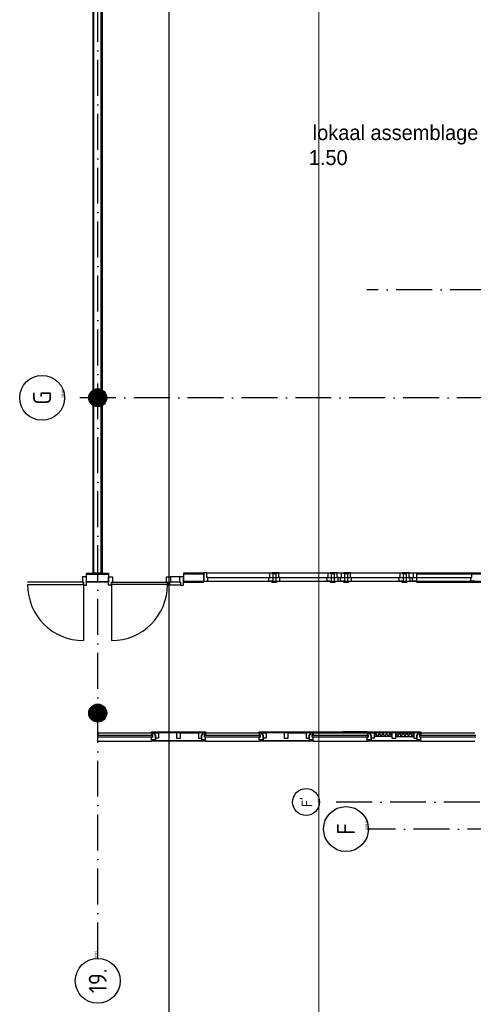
# Model space of a CAD drawing. Header units: millimetres. Extents: x 84333 to 241285, y -2244 to 84291.
# Tile 2 of 74: x 88214 to 95794, y 38649 to 55089. Entities that reach past the tile are written whole.
import ezdxf
from ezdxf.enums import TextEntityAlignment as Align

# ---------------------------------------------------------------- set-up
doc = ezdxf.new("R2010")
doc.units = ezdxf.units.MM
doc.header["$LTSCALE"] = 100
doc.linetypes.add('DASHDOT', pattern=[9, 6, -1.5, 0, -1.5])
doc.layers.get('0').update_dxf_attribs({"linetype": 'CONTINUOUS'})
for name, color, linetype in [('AFDELING', 4, 'CONTINUOUS'), ('AL$7----_STRAMIEN', 1, 'DASHDOT'), ('AL21K---_ISOLATIE', 1, 'CONTINUOUS'), ('AL22----_BINNENWAND', 7, 'CONTINUOUS'), ('AL28----_KONSTRUKTIE', 3, 'CONTINUOUS'), ('AL31----_BUITENKOZ', 7, 'CONTINUOUS'), ('AL32----_BINNENKOZ', 7, 'CONTINUOUS'), ('AL32----_DRAAIRICHTING', 1, 'CONTINUOUS'), ('ALN-----_BLOCKNAAM', 2, 'CONTINUOUS'), ('ALXAA---_GEWBETON', 12, 'CONTINUOUS'), ('ALXOU---_GLAS', 7, 'CONTINUOUS'), ('BL$4----', 7, 'CONTINUOUS'), ('BOUW', 8, 'CONTINUOUS'), ('EL6441--_DATACOM', 3, 'CONTINUOUS'), ('LIJN025', 10, 'CONTINUOUS'), ('LIJN050', 90, 'CONTINUOUS'), ('TEKST25', 10, 'CONTINUOUS'), ('TEKST35', 50, 'CONTINUOUS'), ('TEKST50', 90, 'CONTINUOUS')]:
    doc.layers.add(name, color=color, linetype=linetype)
doc.styles.add('BURO-025', font='BUROFONT.shx', dxfattribs={"height": 250})
doc.styles.add('ISO', font='ISO.shx')
doc.styles.add('ROMAND', font='romand')
doc.styles.get("Standard").update_dxf_attribs({"font": 'iso.shx'})
doc.styles.add('TECHNIC', font='technic_.ttf')

# ---------------------------------------------------------------- blocks, each defined once
blk = doc.blocks.new('A0-GE')
at = {"layer": 'LIJN025'}
blk.add_lwpolyline([(1500, 841), (1500, 0), (0, 0), (0, 841)], close=True, dxfattribs=at)
at = {"layer": 'LIJN050', "const_width": 0.2}
blk.add_lwpolyline([(1495, 836), (25, 836), (25, 5), (1495, 5)], close=True, dxfattribs=at)
at = {"layer": 'TEKST25', "style": 'ROMAND', "width": 2.899115}
blk.add_attdef('STATUS', text='', height=2.5, dxfattribs=at).set_placement((1454, 71.5), (1493, 71.5), align=Align.FIT)
at = {"layer": 'TEKST25', "style": 'ISO'}
for tag, p in [('E', (1455.25, 66)), ('NAAM-E', (1466.75, 66)), ('DATUM-E', (1485, 66)), ('D', (1455.25, 61)), ('NAAM-D', (1466.75, 61)), ('DATUM-D', (1485, 61)), ('C', (1455.25, 56)), ('NAAM-C', (1466.75, 56)), ('DATUM-C', (1485, 56)), ('B', (1455.25, 51)), ('NAAM-B', (1466.75, 51)), ('DATUM-B', (1485, 51)), ('A', (1455.25, 46)), ('NAAM-A', (1466.75, 46)), ('DATUM-A', (1485, 46))]:
    blk.add_attdef(tag, text='', height=2.5, dxfattribs=at).set_placement(p, align=Align.CENTER)
for tag, p in [('DATUM', (1332.75, 36.25)), ('SCHAAL', (1368, 36.25)), ('GETEKEND', (1398.25, 36.25)), ('GECONTOL.', (1433, 36.25)), ('FORMAAT', (1463.25, 28.25))]:
    blk.add_attdef(tag, p, '', height=2.5, dxfattribs=at)
at = {"layer": 'TEKST35', "style": 'ISO'}
for tag, p in [('PROJECT', (1334.5, 72.5)), ('PLAATS', (1334.5, 63.5)), ('INSTALLATIE-REGEL1', (1334.5, 52.5)), ('INSTALLATIE-REGEL2', (1334.5, 43.5))]:
    blk.add_attdef(tag, p, '', height=4, dxfattribs=at)
blk.add_attdef('PROJ.NR.', text='', height=4, dxfattribs=at).set_placement((1481, 23), align=Align.CENTER)
at = {"layer": 'TEKST50', "style": 'ISO'}
blk.add_attdef('FILE-NAAM', text='', height=5, dxfattribs=at).set_placement((1473.5, 7.5), align=Align.CENTER)
blk = doc.blocks.new('1010')
at = {"layer": 'AL$7----_STRAMIEN', "color": 7, "linetype": 'Continuous'}
blk.add_circle((0, 750), 750, dxfattribs=at)
at = {"layer": 'AL$7----_STRAMIEN', "color": 3, "linetype": 'Continuous'}
blk.add_attdef('STR-NAAM', text='', height=600, rotation=360, dxfattribs=at).set_placement((0, 750), align=Align.MIDDLE)
at = {"layer": 'ALN-----_BLOCKNAAM', "linetype": 'Continuous'}
blk.add_text('1010', height=100, dxfattribs=at).set_placement((0, 0))
blk = doc.blocks.new('1011')
at = {"layer": 'AL$7----_STRAMIEN', "color": 7, "linetype": 'Continuous'}
blk.add_circle((-750, 0), 750, dxfattribs=at)
at = {"layer": 'AL$7----_STRAMIEN', "color": 3, "linetype": 'Continuous'}
blk.add_attdef('STR-NAAM', text='', height=600, rotation=360, dxfattribs=at).set_placement((-750, 0), align=Align.MIDDLE)
at = {"layer": 'ALN-----_BLOCKNAAM', "linetype": 'Continuous'}
blk.add_text('1011', height=100, dxfattribs=at).set_placement((0, 0))
blk = doc.blocks.new('A$C13e6995e')
at = {"layer": 'AL22----_BINNENWAND'}
h = blk.add_hatch(dxfattribs=at)
h.set_pattern_fill('GEWPBET', color=8, scale=100, angle=90, style=0)
h.set_pattern_definition([(90, (5184.95, 51020.03), (-20, -3e-14), [])])
edge = h.paths.add_edge_path()
edge.add_arc((5185, 51020), 150, 0, 360)
at = {"layer": 'AL$7----_STRAMIEN', "color": 1}
for p, q in [((5185, 41660), (5185, 79257)), ((5185, 41660), (5185, 78944)), ((47677, 52820), (9684, 52820)), ((152204, 51020), (4612, 51020)), ((151985, 44270), (8891, 44270)), ((152377, 43820), (9684, 43820))]:
    blk.add_line(p, q, dxfattribs=at)
at = {"layer": 'AL21K---_ISOLATIE', "color": 8, "linetype": 'Continuous'}
for p, q in [((6501, 45425), (6202, 45425)), ((6568, 45425), (6868, 45425)), ((8301, 45425), (8002, 45425)), ((8368, 45425), (8668, 45425)), ((10101, 45425), (9802, 45425)), ((9832, 45425), (9802, 45365)), ((9862, 45365), (9832, 45425)), ((9892, 45425), (9862, 45365)), ((9922, 45365), (9892, 45425)), ((9952, 45425), (9922, 45365)), ((9981, 45365), (9952, 45425)), ((10011, 45425), (9981, 45365)), ((10041, 45365), (10011, 45425)), ((10071, 45425), (10041, 45365)), ((10101, 45365), (10071, 45425)), ((10168, 45425), (10468, 45425)), ((10168, 45425), (10198, 45365)), ((10198, 45365), (10228, 45425)), ((10228, 45425), (10258, 45365)), ((10258, 45365), (10288, 45425)), ((10288, 45425), (10318, 45365)), ((10318, 45365), (10348, 45425)), ((10348, 45425), (10378, 45365)), ((10378, 45365), (10408, 45425)), ((10408, 45425), (10438, 45365)), ((10438, 45365), (10468, 45425)), ((10101, 45365), (9802, 45365)), ((10168, 45365), (10468, 45365))]:
    blk.add_line(p, q, dxfattribs=at)
at = {"layer": 'AL22----_BINNENWAND', "color": 8}
for p, q in [((5107, 48090), (5107, 58967)), ((5257, 58967), (5257, 48090)), ((4997, 48090), (5367, 48090)), ((4997, 47940), (4997, 48090)), ((5257, 48090), (5107, 48090)), ((5367, 48090), (5367, 47940)), ((6960, 48090), (6618, 48090)), ((6618, 48090), (6618, 47940)), ((6618, 48090), (6618, 47940)), ((6960, 48090), (6618, 48090)), ((6960, 47940), (6960, 48090)), ((6960, 47940), (6960, 48090)), ((10510, 48090), (10510, 47940)), ((13628, 48090), (10510, 48090)), ((5367, 47940), (4997, 47940)), ((6618, 47940), (6960, 47940)), ((6618, 47940), (6960, 47940)), ((10510, 47940), (13628, 47940))]:
    blk.add_line(p, q, dxfattribs=at)
at = {"layer": 'AL22----_BINNENWAND', "color": 8, "linetype": 'Continuous'}
for p, q in [((5122, 48090), (5122, 58967)), ((5242, 48090), (5242, 58967)), ((4997, 48075), (5367, 48075)), ((6960, 48075), (6618, 48075)), ((6960, 48075), (6618, 48075)), ((13628, 48075), (10510, 48075)), ((4997, 47955), (5367, 47955)), ((6960, 47955), (6618, 47955)), ((6960, 47955), (6618, 47955)), ((13628, 47955), (10510, 47955))]:
    blk.add_line(p, q, dxfattribs=at)
at = {"layer": 'AL22----_BINNENWAND', "color": 8}
blk.add_circle((5185, 51020), 150, dxfattribs=at)
at = {"layer": 'AL28----_KONSTRUKTIE', "color": 8}
blk.add_circle((5185, 45755), 150, dxfattribs=at)
at = {"layer": 'AL31----_BUITENKOZ', "color": 8}
for p, q in [((5185, 45440), (5185, 45425)), ((5185, 45425), (6085, 45425)), ((5185, 45425), (5185, 45386)), ((6085, 45440), (6985, 45440)), ((6085, 45425), (6085, 45440)), ((6085, 45425), (6085, 45386)), ((6102, 45425), (6085, 45425)), ((6985, 45425), (6085, 45425)), ((6085, 45386), (6102, 45386)), ((6102, 45356), (6102, 45425)), ((6102, 45425), (6135, 45425)), ((6102, 45386), (6102, 45425)), ((6135, 45425), (6135, 45390)), ((6135, 45425), (6202, 45425)), ((6135, 45390), (6135, 45425)), ((6135, 45390), (6152, 45390)), ((6152, 45390), (6135, 45390)), ((6152, 45390), (6152, 45311)), ((6152, 45335), (6152, 45390)), ((6202, 45425), (6202, 45335)), ((6568, 45425), (6501, 45425)), ((6501, 45425), (6501, 45335)), ((6568, 45335), (6568, 45425)), ((6935, 45425), (6868, 45425)), ((6868, 45425), (6868, 45335)), ((6918, 45390), (6918, 45311)), ((6935, 45390), (6918, 45390)), ((6918, 45390), (6935, 45390)), ((6918, 45335), (6918, 45390)), ((6935, 45425), (6935, 45390)), ((6968, 45425), (6935, 45425)), ((6935, 45390), (6935, 45425)), ((6968, 45356), (6968, 45425)), ((6968, 45425), (6985, 45425)), ((6968, 45386), (6968, 45425)), ((6985, 45386), (6968, 45386)), ((6985, 45440), (6985, 45425)), ((6985, 45425), (6985, 45386)), ((6985, 45425), (7885, 45425)), ((7885, 45440), (8785, 45440)), ((7885, 45425), (7885, 45440)), ((7885, 45425), (7885, 45386)), ((7902, 45425), (7885, 45425)), ((8785, 45425), (7885, 45425)), ((7885, 45386), (7902, 45386)), ((7902, 45356), (7902, 45425)), ((7902, 45425), (7935, 45425)), ((7902, 45386), (7902, 45425)), ((7935, 45425), (7935, 45390)), ((7935, 45425), (8002, 45425)), ((7935, 45390), (7935, 45425)), ((7935, 45390), (7952, 45390)), ((7952, 45390), (7935, 45390)), ((7952, 45390), (7952, 45311)), ((7952, 45335), (7952, 45390)), ((8002, 45425), (8002, 45335)), ((8368, 45425), (8301, 45425)), ((8301, 45425), (8301, 45335)), ((8368, 45335), (8368, 45425)), ((8735, 45425), (8668, 45425)), ((8668, 45425), (8668, 45335)), ((8718, 45390), (8718, 45311)), ((8735, 45390), (8718, 45390)), ((8718, 45390), (8735, 45390)), ((8718, 45335), (8718, 45390)), ((8735, 45425), (8735, 45390)), ((8768, 45425), (8735, 45425)), ((8735, 45390), (8735, 45425)), ((8768, 45356), (8768, 45425)), ((8768, 45425), (8785, 45425)), ((8768, 45386), (8768, 45425)), ((8785, 45386), (8768, 45386)), ((8785, 45440), (8785, 45425)), ((8785, 45425), (9696, 45425)), ((8785, 45425), (8785, 45386)), ((9685, 45425), (9685, 45440)), ((9685, 45440), (10585, 45440)), ((9702, 45425), (9685, 45425)), ((9685, 45425), (9685, 45386)), ((10585, 45425), (9685, 45425)), ((9685, 45386), (9702, 45386)), ((9702, 45386), (9702, 45425)), ((9702, 45425), (9735, 45425)), ((9702, 45356), (9702, 45425)), ((9735, 45390), (9735, 45425)), ((9735, 45425), (9802, 45425)), ((9735, 45425), (9735, 45390)), ((9752, 45390), (9735, 45390)), ((9735, 45390), (9752, 45390)), ((9752, 45335), (9752, 45390)), ((9752, 45390), (9752, 45311)), ((9802, 45425), (9802, 45335)), ((10101, 45425), (10101, 45335)), ((10168, 45425), (10101, 45425)), ((10168, 45335), (10168, 45425)), ((10468, 45425), (10468, 45335)), ((10535, 45425), (10468, 45425)), ((10535, 45390), (10518, 45390)), ((10518, 45390), (10518, 45311)), ((10518, 45335), (10518, 45390)), ((10518, 45390), (10535, 45390)), ((10568, 45425), (10535, 45425)), ((10535, 45425), (10535, 45390)), ((10535, 45390), (10535, 45425)), ((10568, 45386), (10568, 45425)), ((10568, 45425), (10585, 45425)), ((10568, 45356), (10568, 45425)), ((10585, 45386), (10568, 45386)), ((10585, 45440), (10585, 45425)), ((10585, 45425), (11485, 45425)), ((10585, 45425), (10585, 45386)), ((5185, 45311), (5185, 45356)), ((5185, 45296), (5185, 45284)), ((5185, 45284), (6085, 45284)), ((6085, 45356), (6102, 45356)), ((6085, 45311), (6085, 45356)), ((6152, 45311), (6085, 45311)), ((6085, 45296), (6985, 45296)), ((6085, 45284), (6085, 45296)), ((6985, 45284), (6085, 45284)), ((6095, 45311), (6138, 45311)), ((6095, 45296), (6095, 45311)), ((6138, 45296), (6095, 45296)), ((6138, 45311), (6138, 45296)), ((6202, 45335), (6152, 45335)), ((6501, 45335), (6568, 45335)), ((6868, 45335), (6918, 45335)), ((6918, 45311), (6985, 45311)), ((6975, 45311), (6932, 45311)), ((6932, 45311), (6932, 45296)), ((6932, 45296), (6975, 45296)), ((6985, 45356), (6968, 45356)), ((6975, 45296), (6975, 45311)), ((6985, 45311), (6985, 45356)), ((6985, 45296), (6985, 45284)), ((6985, 45284), (7885, 45284)), ((7885, 45356), (7902, 45356)), ((7885, 45311), (7885, 45356)), ((7952, 45311), (7885, 45311)), ((7885, 45296), (8785, 45296)), ((7885, 45284), (7885, 45296)), ((8785, 45284), (7885, 45284)), ((7895, 45311), (7938, 45311)), ((7895, 45296), (7895, 45311)), ((7938, 45296), (7895, 45296)), ((7938, 45311), (7938, 45296)), ((8002, 45335), (7952, 45335)), ((8301, 45335), (8368, 45335)), ((8668, 45335), (8718, 45335)), ((8718, 45311), (8785, 45311)), ((8775, 45311), (8732, 45311)), ((8732, 45311), (8732, 45296)), ((8732, 45296), (8775, 45296)), ((8785, 45356), (8768, 45356)), ((8775, 45296), (8775, 45311)), ((8785, 45311), (8785, 45356)), ((8785, 45296), (8785, 45284)), ((8785, 45284), (9694, 45284)), ((9685, 45311), (9685, 45356)), ((9685, 45356), (9702, 45356)), ((9752, 45311), (9685, 45311)), ((9685, 45284), (9685, 45296)), ((9685, 45296), (10585, 45296)), ((10585, 45284), (9685, 45284)), ((9695, 45296), (9695, 45311)), ((9695, 45311), (9738, 45311)), ((9738, 45296), (9695, 45296)), ((9738, 45311), (9738, 45296)), ((9802, 45335), (9752, 45335)), ((10101, 45335), (10168, 45335)), ((10468, 45335), (10518, 45335)), ((10518, 45311), (10585, 45311)), ((10532, 45311), (10532, 45296)), ((10575, 45311), (10532, 45311)), ((10532, 45296), (10575, 45296)), ((10585, 45356), (10568, 45356)), ((10575, 45296), (10575, 45311)), ((10585, 45311), (10585, 45356)), ((10585, 45296), (10585, 45284)), ((10585, 45284), (11485, 45284))]:
    blk.add_line(p, q, dxfattribs=at)
at = {"layer": 'AL32----_BINNENKOZ', "color": 8}
for p, q in [((4930, 48028), (4930, 47940)), ((4997, 48028), (4930, 48028)), ((4997, 47889), (4997, 48028)), ((5367, 48028), (5434, 48028)), ((5367, 47889), (5367, 48028)), ((5434, 48028), (5434, 47940)), ((6334, 47940), (6334, 48028)), ((6334, 48028), (6401, 48028)), ((6334, 48028), (6401, 48028)), ((6334, 47940), (6334, 48028)), ((6401, 48028), (6401, 47940)), ((6551, 48028), (6401, 48028)), ((6401, 48028), (6401, 47940)), ((6551, 48028), (6401, 48028)), ((6618, 48028), (6551, 48028)), ((6551, 48028), (6551, 47940)), ((6551, 48028), (6551, 47940)), ((6618, 48028), (6551, 48028)), ((6618, 47889), (6618, 48028)), ((6618, 47889), (6618, 48028)), ((6960, 48097), (6960, 47958)), ((7010, 48097), (6960, 48097)), ((7010, 48097), (6960, 48097)), ((6960, 48097), (6960, 47958)), ((7010, 48021), (7010, 48097)), ((7010, 48097), (8060, 48097)), ((7010, 48021), (7010, 48097)), ((7010, 48097), (8060, 48097)), ((7027, 48021), (7010, 48021)), ((7027, 48021), (7010, 48021)), ((7027, 47958), (7027, 48021)), ((7027, 48021), (8043, 48021)), ((7027, 47958), (7027, 48021)), ((7027, 48021), (8043, 48021)), ((7988, 48097), (9038, 48097)), ((8005, 48021), (9021, 48021)), ((8043, 47958), (8043, 48021)), ((8043, 48021), (8060, 48021)), ((8043, 48021), (8060, 48021)), ((8043, 47958), (8043, 48021)), ((8060, 48021), (8060, 48097)), ((8060, 48097), (8110, 48097)), ((8060, 48097), (8110, 48097)), ((8060, 48021), (8060, 48097)), ((8110, 48096), (8098, 48096)), ((8098, 48096), (8098, 48078)), ((8098, 48096), (8098, 48078)), ((8110, 48096), (8098, 48096)), ((8110, 48097), (8110, 47958)), ((8110, 48097), (8110, 47958)), ((8173, 48096), (8110, 48096)), ((8173, 48096), (8110, 48096)), ((8160, 48078), (8110, 48078)), ((8110, 48078), (8110, 48072)), ((8110, 48078), (8110, 48072)), ((8160, 48078), (8110, 48078)), ((8160, 48097), (8160, 47958)), ((8210, 48097), (8160, 48097)), ((8160, 48078), (8173, 48078)), ((8160, 48072), (8160, 48078)), ((8160, 48072), (8160, 48078)), ((8160, 48078), (8173, 48078)), ((8173, 48078), (8173, 48096)), ((8173, 48078), (8173, 48096)), ((8210, 48021), (8210, 48097)), ((8210, 48097), (8836, 48097)), ((8227, 48021), (8210, 48021)), ((8220, 48097), (9294, 48097)), ((8227, 47958), (8227, 48021)), ((8227, 48021), (8903, 48021)), ((8706, 48021), (9243, 48021)), ((8715, 48097), (9260, 48097)), ((9021, 47958), (9021, 48021)), ((9021, 48021), (9038, 48021)), ((9038, 48021), (9038, 48097)), ((9038, 48097), (9088, 48097)), ((9088, 48096), (9075, 48096)), ((9075, 48096), (9075, 48078)), ((9088, 48097), (9088, 47958)), ((9150, 48096), (9088, 48096)), ((9138, 48078), (9088, 48078)), ((9088, 48078), (9088, 48072)), ((9138, 48097), (9138, 47958)), ((9188, 48097), (9138, 48097)), ((9138, 48078), (9150, 48078)), ((9138, 48072), (9138, 48078)), ((9150, 48078), (9150, 48096)), ((9188, 48097), (9814, 48097)), ((9188, 48021), (9188, 48097)), ((9205, 48021), (9188, 48021)), ((9205, 48021), (9881, 48021)), ((9205, 47958), (9205, 48021)), ((9243, 47958), (9243, 48021)), ((9243, 48021), (9260, 48021)), ((9260, 48021), (9260, 48097)), ((9260, 48097), (9310, 48097)), ((9310, 48096), (9298, 48096)), ((9298, 48096), (9298, 48078)), ((9310, 48097), (9310, 47958)), ((9373, 48096), (9310, 48096)), ((9360, 48078), (9310, 48078)), ((9310, 48078), (9310, 48072)), ((9360, 48097), (9360, 47958)), ((9410, 48097), (9360, 48097)), ((9360, 48078), (9373, 48078)), ((9360, 48072), (9360, 48078)), ((9373, 48078), (9373, 48096)), ((9410, 48021), (9410, 48097)), ((9410, 48097), (10460, 48097)), ((9427, 48021), (9410, 48021)), ((9427, 47958), (9427, 48021)), ((9427, 48021), (10443, 48021)), ((9684, 48021), (10221, 48021)), ((9692, 48097), (10238, 48097)), ((10221, 47958), (10221, 48021)), ((10221, 48021), (10238, 48021)), ((10238, 48021), (10238, 48097)), ((10238, 48097), (10288, 48097)), ((10288, 48096), (10275, 48096)), ((10275, 48096), (10275, 48078)), ((10288, 48097), (10288, 47958)), ((10350, 48096), (10288, 48096)), ((10338, 48078), (10288, 48078)), ((10288, 48078), (10288, 48072)), ((10338, 48097), (10338, 47958)), ((10388, 48097), (10338, 48097)), ((10338, 48078), (10350, 48078)), ((10338, 48072), (10338, 48078)), ((10350, 48078), (10350, 48096)), ((10388, 48021), (10388, 48097)), ((10388, 48097), (11438, 48097)), ((10405, 48021), (10388, 48021)), ((10405, 47958), (10405, 48021)), ((10405, 48021), (11421, 48021)), ((10443, 47958), (10443, 48021)), ((10443, 48021), (10460, 48021)), ((10460, 48021), (10460, 48097)), ((10460, 48097), (10510, 48097)), ((10510, 48097), (10510, 47958)), ((11421, 47958), (11421, 48021)), ((11421, 48021), (11438, 48021)), ((11438, 48021), (11438, 48097)), ((11438, 48097), (11488, 48097)), ((4947, 47940), (4013, 47940)), ((4013, 47900), (4947, 47900)), ((4930, 47940), (4947, 47940)), ((4947, 47940), (4947, 47889)), ((4947, 47900), (4947, 47940)), ((4947, 47889), (4997, 47889)), ((5417, 47889), (5367, 47889)), ((5417, 47900), (5417, 47940)), ((5417, 47940), (5417, 47889)), ((5434, 47940), (5417, 47940)), ((5417, 47940), (6351, 47940)), ((6351, 47900), (5417, 47900)), ((6351, 47940), (6334, 47940)), ((6351, 47940), (6334, 47940)), ((6351, 47889), (6351, 47940)), ((6351, 47940), (6351, 47900)), ((6351, 47940), (6351, 47900)), ((6351, 47889), (6351, 47940)), ((6384, 47889), (6351, 47889)), ((6384, 47889), (6351, 47889)), ((6384, 47889), (6351, 47889)), ((6384, 47889), (6351, 47889)), ((6401, 47940), (6384, 47940)), ((6384, 47940), (6384, 47889)), ((6384, 47940), (6384, 47889)), ((6401, 47940), (6384, 47940)), ((6568, 47889), (6384, 47889)), ((6568, 47889), (6384, 47889)), ((6551, 47940), (6401, 47940)), ((6551, 47940), (6401, 47940)), ((6551, 47940), (6568, 47940)), ((6551, 47940), (6568, 47940)), ((6568, 47940), (6568, 47889)), ((6568, 47940), (6568, 47889)), ((6568, 47889), (6618, 47889)), ((6568, 47889), (6618, 47889)), ((6960, 47958), (7027, 47958)), ((6960, 47958), (7027, 47958)), ((7027, 47958), (8043, 47958)), ((7027, 47958), (8043, 47958)), ((8005, 47958), (9021, 47958)), ((8110, 47958), (8043, 47958)), ((8110, 47958), (8043, 47958)), ((8098, 47935), (8098, 47953)), ((8098, 47935), (8098, 47953)), ((8110, 47935), (8098, 47935)), ((8110, 47935), (8098, 47935)), ((8110, 47953), (8110, 47958)), ((8110, 47953), (8110, 47958)), ((8160, 47953), (8110, 47953)), ((8160, 47953), (8110, 47953)), ((8173, 47935), (8110, 47935)), ((8173, 47935), (8110, 47935)), ((8160, 47958), (8160, 47953)), ((8160, 47958), (8227, 47958)), ((8160, 47958), (8160, 47953)), ((8160, 47953), (8173, 47953)), ((8160, 47953), (8173, 47953)), ((8173, 47953), (8173, 47935)), ((8173, 47953), (8173, 47935)), ((8227, 47958), (8892, 47958)), ((8237, 47958), (9294, 47958)), ((8706, 47958), (9243, 47958)), ((9088, 47958), (9021, 47958)), ((9075, 47935), (9075, 47953)), ((9088, 47935), (9075, 47935)), ((9088, 47953), (9088, 47958)), ((9138, 47953), (9088, 47953)), ((9150, 47935), (9088, 47935)), ((9138, 47958), (9138, 47953)), ((9138, 47958), (9205, 47958)), ((9138, 47953), (9150, 47953)), ((9150, 47953), (9150, 47935)), ((9205, 47958), (9870, 47958)), ((9310, 47958), (9243, 47958)), ((9298, 47935), (9298, 47953)), ((9310, 47935), (9298, 47935)), ((9310, 47953), (9310, 47958)), ((9360, 47953), (9310, 47953)), ((9373, 47935), (9310, 47935)), ((9360, 47958), (9427, 47958)), ((9360, 47958), (9360, 47953)), ((9360, 47953), (9373, 47953)), ((9373, 47953), (9373, 47935)), ((9427, 47958), (10443, 47958)), ((9684, 47958), (10221, 47958)), ((10288, 47958), (10221, 47958)), ((10275, 47935), (10275, 47953)), ((10288, 47935), (10275, 47935)), ((10288, 47953), (10288, 47958)), ((10338, 47953), (10288, 47953)), ((10350, 47935), (10288, 47935)), ((10338, 47958), (10405, 47958)), ((10338, 47958), (10338, 47953)), ((10338, 47953), (10350, 47953)), ((10350, 47953), (10350, 47935)), ((10405, 47958), (11421, 47958)), ((10510, 47958), (10443, 47958)), ((11488, 47958), (11421, 47958))]:
    blk.add_line(p, q, dxfattribs=at)
blk.add_lwpolyline([(8160, 48097), (8160, 47958), (8227, 47958), (8227, 48021), (8210, 48021), (8210, 48097), (8160, 48097)], dxfattribs=at)
at = {"layer": 'AL32----_DRAAIRICHTING', "color": 8}
for p, q in [((4947, 47900), (4947, 46966)), ((5417, 47900), (5417, 46966))]:
    blk.add_line(p, q, dxfattribs=at)
for centre, start, end in [((4947, 47900), 180, 270), ((5417, 47900), 270, 0)]:
    blk.add_arc(centre, 934, start, end, dxfattribs=at)
at = {"layer": 'ALXAA---_GEWBETON', "color": 8}
for p, q in [((5105, 45628), (5105, 45882)), ((5125, 45618), (5125, 45893)), ((5145, 45610), (5145, 45900)), ((5165, 45606), (5165, 45904)), ((5185, 45605), (5185, 45905)), ((5205, 45606), (5205, 45904)), ((5225, 45610), (5225, 45900)), ((5245, 45618), (5245, 45893)), ((5265, 45628), (5265, 45882)), ((5045, 45701), (5045, 45809)), ((5065, 45665), (5065, 45845)), ((5085, 45643), (5085, 45867)), ((5285, 45643), (5285, 45867)), ((5305, 45665), (5305, 45845)), ((5325, 45701), (5325, 45809))]:
    blk.add_line(p, q, dxfattribs=at)
at = {"layer": 'ALXOU---_GLAS', "color": 8}
for p, q in [((5185, 45386), (6102, 45386)), ((6102, 45386), (6102, 45356)), ((6968, 45386), (7902, 45386)), ((6968, 45356), (6968, 45386)), ((7902, 45386), (7902, 45356)), ((8768, 45386), (9688, 45386)), ((8768, 45356), (8768, 45386)), ((9702, 45386), (9702, 45356)), ((10568, 45356), (10568, 45386)), ((10568, 45386), (11502, 45386)), ((6102, 45356), (5185, 45356)), ((7902, 45356), (6968, 45356)), ((9694, 45356), (8768, 45356)), ((11502, 45356), (10568, 45356))]:
    blk.add_line(p, q, dxfattribs=at)
at = {"layer": 'BL$4----', "color": 8}
for p, q in [((8785, 45440), (9416, 45440)), ((9685, 45440), (9280, 45440))]:
    blk.add_line(p, q, dxfattribs=at)
at = {"layer": 'AL$7----_STRAMIEN', "rotation": 90.00000000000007}
for name, p, xscale, yscale, zscale, values in [('1010', (4631, 51020), 0.5, 0.5, 0.5, {'STR-NAAM': 'G'}), ('1010', (8892, 44270), 0.3, 0.3, 0.3, {'STR-NAAM': "F'"}), ('1010', (9709, 43820), 0.5, 0.5, 0.5, {'STR-NAAM': 'F'}), ('1011', (5185, 41660), 0.5, 0.5, 0.5, {'STR-NAAM': '19.'})]:
    blk.add_blockref(name, p, dxfattribs=dict(at, xscale=xscale, yscale=yscale, zscale=zscale)).add_auto_attribs(values)
at = {"layer": 'AFDELING', "color": 8, "style": 'TECHNIC'}
for p in [(92219, 54468), (58038, 41625), (88108, 41444)]:
    blk.add_attdef('VIDE', text='', height=500, dxfattribs=at).set_placement(p, align=Align.CENTER)
blk.add_attdef('VIDE', text='', height=500, rotation=90, dxfattribs=at).set_placement((75129, 25766), align=Align.CENTER)
at = {"layer": 'BOUW', "style": 'BURO-025'}
for s, p in [('lokaal assemblage', (8777, 55323)), ('1.50', (8711, 54906))]:
    blk.add_text(s, height=250, dxfattribs=at).set_placement(p)

msp = doc.modelspace()

# ---------------------------------------------------------------- block references
at = {"xscale": 100, "yscale": 100, "zscale": 100}
msp.add_blockref('A0-GE', (90712, 191), dxfattribs=at)
at = {"layer": 'EL6441--_DATACOM'}
msp.add_blockref('A$C13e6995e', (84333, -2244), dxfattribs=at)

doc.saveas('drawing.dxf')
